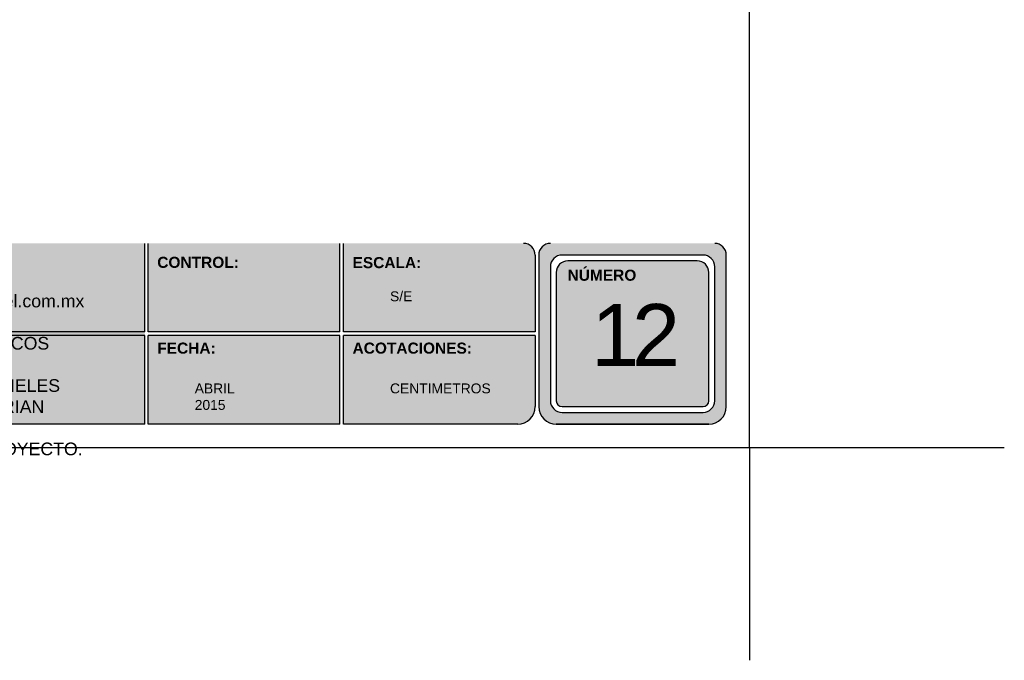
# Model space of a CAD drawing. Header units: millimetres. Extents: x 0 to 30, y 0 to 35.5.
# Tile 2 of 4: x 13.1 to 30, y 0 to 11. Entities that reach past the tile are written whole.
import ezdxf

# ---------------------------------------------------------------- set-up
doc = ezdxf.new("R2010")
doc.units = ezdxf.units.MM
doc.layers.add('TEXTO CUADRO DATOS', color=251, linetype='Continuous', lineweight=0)
doc.styles.get("Standard").update_dxf_attribs({"font": 'arial.ttf'})

msp = doc.modelspace()

# ---------------------------------------------------------------- hatches: boundary and pattern name
at = {"true_color": 0xb3b3b3}
h = msp.add_hatch(color=253, dxfattribs=at)
h.paths.add_polyline_path([(22.169, 7.153, 0.414214), (21.969, 6.953), (21.969, 4.353, 0.414214), (22.269, 4.053), (24.888, 4.053, 0.414214), (25.188, 4.353), (25.188, 6.953, 0.414214), (24.988, 7.153)])
h.paths.add_polyline_path([(24.988, 6.753), (24.988, 4.453, -0.414214), (24.788, 4.253), (22.369, 4.253, -0.414214), (22.169, 4.453), (22.169, 6.753, -0.414214), (22.369, 6.953), (24.788, 6.953, -0.414214)], flags=16)
h.paths.add_polyline_path([(24.888, 6.653), (24.888, 4.453, -0.414214), (24.788, 4.353), (22.369, 4.353, -0.414214), (22.269, 4.453), (22.269, 6.653, -0.414214), (22.469, 6.853), (24.688, 6.853, -0.414214)], flags=0)
h.paths.add_polyline_path([(22.873, 6.559), (24.176, 6.559), (24.176, 4.303), (22.873, 4.303)], flags=8)
h.paths.add_polyline_path([(22.417, 8.338), (23.661, 8.338), (23.661, 8.047), (22.417, 8.047)], flags=9)
msp.add_hatch(color=253, dxfattribs=at).paths.add_polyline_path([(15.207, 4.053), (15.207, 5.633), (15.207, 7.153), (9.701, 7.153, 0.414214), (9.501, 6.953), (9.501, 5.633), (9.501, 4.353, 0.414214), (9.801, 4.053)])
h = msp.add_hatch(color=253, dxfattribs=at)
h.paths.add_polyline_path([(18.558, 5.633), (18.558, 7.153), (15.267, 7.153), (15.267, 5.633)])
h.paths.add_polyline_path([(18.558, 5.573), (15.267, 5.573), (15.267, 4.053), (18.558, 4.053)])
h.paths.add_polyline_path([(18.618, 5.573), (18.618, 4.053), (21.609, 4.053, 0.414214), (21.909, 4.353), (21.909, 5.573)])
h.paths.add_polyline_path([(18.618, 7.153), (18.618, 5.633), (21.909, 5.633), (21.909, 6.953, 0.414214), (21.709, 7.153)])

# ---------------------------------------------------------------- linework, layer by layer
at = {"color": 253, "true_color": 0xb3b3b3}
for p, q in [((15.207, 5.633), (15.207, 7.153)), ((15.267, 5.633), (15.267, 7.153)), ((18.558, 5.633), (18.558, 7.153)), ((18.618, 5.633), (18.618, 7.153)), ((21.909, 6.953), (21.909, 5.633)), ((21.969, 6.953), (21.969, 4.353)), ((24.788, 6.953), (22.369, 6.953)), ((25.188, 4.353), (25.188, 6.953)), ((24.688, 6.853), (22.469, 6.853)), ((22.169, 6.753), (22.169, 4.453)), ((22.269, 6.653), (22.269, 4.453)), ((24.888, 4.453), (24.888, 6.653)), ((24.988, 4.453), (24.988, 6.753)), ((15.207, 5.633), (9.501, 5.633)), ((18.558, 5.633), (15.267, 5.633)), ((21.909, 5.633), (18.618, 5.633)), ((15.207, 5.573), (9.501, 5.573)), ((15.207, 4.053), (15.207, 5.573)), ((15.267, 4.053), (15.267, 5.573)), ((18.558, 5.573), (15.267, 5.573)), ((18.558, 4.053), (18.558, 5.573)), ((18.618, 4.053), (18.618, 5.573)), ((21.909, 5.573), (18.618, 5.573)), ((21.909, 5.573), (21.909, 4.353)), ((22.369, 4.353), (24.788, 4.353)), ((22.369, 4.253), (24.788, 4.253)), ((15.207, 4.053), (9.801, 4.053)), ((18.558, 4.053), (15.267, 4.053)), ((21.609, 4.053), (18.618, 4.053)), ((24.888, 4.053), (22.269, 4.053)), ((22.269, 4.053), (24.888, 4.053))]:
    msp.add_line(p, q, dxfattribs=at)
at = {"color": 254, "true_color": 0xe3e3e3}
for q in [(25.588, 0), (29.958, 3.653), (25.588, 0)]:
    msp.add_line((25.588, 3.653), q, dxfattribs=at)
msp.add_lwpolyline([(3.998, 3.653), (25.588, 3.653), (25.588, 31.593), (3.998, 31.593)], close=True, dxfattribs=at)
at = {"color": 253, "true_color": 0xb3b3b3}
for centre, radius, start, end in [((21.709, 6.953), 0.2, 0, 90), ((22.169, 6.953), 0.2, 90, 180), ((24.988, 6.953), 0.2, 0, 90), ((22.369, 6.753), 0.2, 90, 180), ((24.788, 6.753), 0.2, 0, 90), ((22.469, 6.653), 0.2, 90, 180), ((24.688, 6.653), 0.2, 0, 90), ((22.369, 4.453), 0.2, 180, 270), ((22.369, 4.453), 0.1, 180, 270), ((24.788, 4.453), 0.2, 270, 0), ((24.788, 4.453), 0.1, 270, 360), ((21.609, 4.353), 0.3, 270, 0), ((22.269, 4.353), 0.3, 180, 270), ((22.269, 4.353), 0.3, 180, 270), ((24.888, 4.353), 0.3, 270, 0), ((24.888, 4.353), 0.3, 270, 0)]:
    msp.add_arc(centre, radius, start, end, dxfattribs=at)

# ---------------------------------------------------------------- texts
at = {"layer": 'TEXTO CUADRO DATOS', "attachment_point": 1}
for s, insert, char_height, width in [('{\\fArial|b1|i0|c0|p34;CONTROL:}', (15.423, 6.923), 0.19, 0.00323), ('{\\fArial|b1|i0|c0|p34;ESCALA:}', (18.774, 6.918), 0.19, 0.00323), ('{\\fArial|b1|i0|c0|p34;NÚMERO}', (22.464, 6.702), 0.19, 0.00323), ('\\pi-1.8111;www.construpanel.com.mx\\P\\pi-1.4048;DETALLES TIPICOS\\P\\pi-2.3799;LOS TIPOS DE PANELES VARIAN\\P\\pi-1.4548;SEGUN PROYECTO.', (12.354, 6.273), 0.21742, 0.0037), ('{\\fArial|b0|i0|c0|p34;S/E}', (19.417, 6.33), 0.17, 0.00323), ('\\pi-0.53842;{\\T0.75;12}', (23.408, 6.112), 1.06042, 0.00457), ('{\\fArial|b1|i0|c0|p34;FECHA:}', (15.423, 5.451), 0.19, 0.00323), ('{\\fArial|b1|i0|c0|p34;ACOTACIONES:}', (18.774, 5.451), 0.19, 0.00323), ('{\\fArial|b0|i0|c0|p34;ABRIL 2015}', (16.066, 4.75), 0.17, 0.00323), ('{\\fArial|b0|i0|c0|p34;CENTIMETROS}', (19.417, 4.75), 0.17, 0.00323)]:
    msp.add_mtext(s, dxfattribs=dict(at, insert=insert, char_height=char_height, width=width))

doc.saveas('drawing.dxf')
